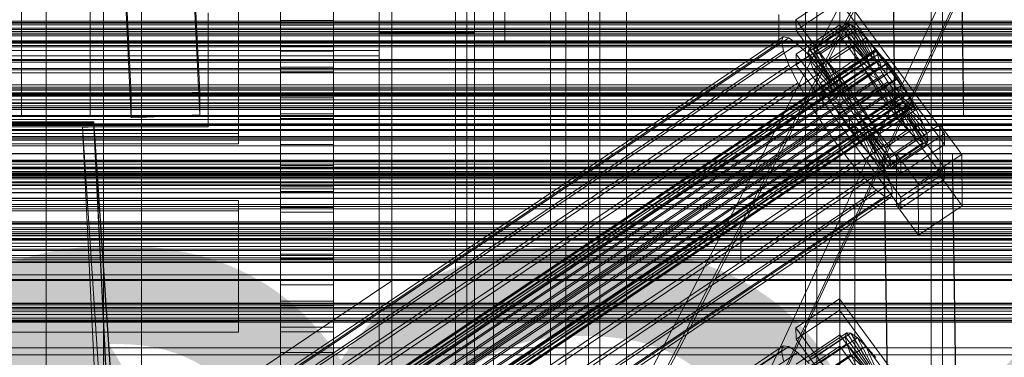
# Model space of a CAD drawing. Header units: millimetres. Extents: x -4395 to 65662, y -65530 to 6847.
# Tile 213 of 256: x 130 to 389, y -34976 to -34887. Entities that reach past the tile are written whole.
import ezdxf

# ---------------------------------------------------------------- set-up
doc = ezdxf.new("R2010")
doc.units = ezdxf.units.MM
for name, color, linetype, lineweight in [('COTAS_O', 1, 'Continuous', 0), ('frontal_BANDEJA_TOLVA_RECEPCION_C03', 7, 'Continuous', 0), ('frontal_briquetadora', 7, 'Continuous', 0), ('frontal_C01', 7, 'Continuous', 0), ('frontal_C02', 7, 'Continuous', 0), ('frontal_C03', 7, 'Continuous', 0), ('frontal_C04', 7, 'Continuous', 0), ('frontal_C05', 7, 'Continuous', 0), ('frontal_CHUTE_GRIZZLY_SEPARADOR', 7, 'Continuous', 0), ('frontal_mezcladora', 7, 'Continuous', 0), ('frontal_mix-C02', 7, 'Continuous', 0), ('frontal_secador', 7, 'Continuous', 0), ('frontal_tolva-C01', 7, 'Continuous', 0)]:
    doc.layers.add(name, color=color, linetype=linetype, lineweight=lineweight)
doc.dimstyles.new('R19_100', dxfattribs={"dimtxt": 250, "dimasz": 150, "dimexe": 150, "dimexo": 80, "dimgap": 100, "dimtad": 1, "dimtih": 1, "dimtoh": 1, "dimdsep": 46, "dimcen": 0.09, "dimadec": 0, "dimazin": 0, "dimtfac": 1, "dimtdec": 4, "dimtofl": 0, "dimtmove": 0, "dimatfit": 3, "dimfxl": 1, "dimtolj": 1, "dimtzin": 0, "dimarcsym": 0})

# ---------------------------------------------------------------- blocks, each defined once
blk = doc.blocks.new('DIM_R33_47')
at = {"layer": 'COTAS_O'}
for p, q in [((-650, -34200), (-500, -34155)), ((650, -34200), (500, -34155)), ((-650, -34900), (-650, -34200)), ((-650, -34200), (650, -34200)), ((-650, -34200), (-500, -34245)), ((650, -34200), (500, -34245)), ((650, -34900), (650, -34200))]:
    blk.add_line(p, q, dxfattribs=at)
blk.add_text('1300 O', height=250, dxfattribs=at).set_placement((0, -34100))
blk = doc.blocks.new('DIM_R33_49')
at = {"layer": 'COTAS_O'}
for p, q in [((-1480, -35300), (-1330, -35255)), ((490, -35300), (340, -35255)), ((-1480, -36000), (-1480, -35300)), ((-1480, -35300), (490, -35300)), ((-1480, -35300), (-1330, -35345)), ((490, -35300), (340, -35345)), ((490, -36000), (490, -35300))]:
    blk.add_line(p, q, dxfattribs=at)
blk.add_text('1970 O', height=250, dxfattribs=at).set_placement((-495, -35200))
blk = doc.blocks.new('DIM_R33_51')
at = {"layer": 'COTAS_O'}
for p, q in [((-1400, -35300), (-1250, -35255)), ((1400, -35300), (1250, -35255)), ((-1400, -36000), (-1400, -35300)), ((-1400, -35300), (1400, -35300)), ((-1400, -35300), (-1250, -35345)), ((1400, -35300), (1250, -35345)), ((1400, -36000), (1400, -35300))]:
    blk.add_line(p, q, dxfattribs=at)
blk.add_text('2800 O', height=250, dxfattribs=at).set_placement((0, -35200))

msp = doc.modelspace()

# ---------------------------------------------------------------- linework, layer by layer
at = {"layer": 'frontal_BANDEJA_TOLVA_RECEPCION_C03'}
for p, q in [((370, -35011.469), (370, -34857.992)), ((373, -34857.992), (373, -35011.469))]:
    msp.add_line(p, q, dxfattribs=at)
at = {"layer": 'frontal_briquetadora'}
for p, q in [((-490, -34940), (340, -34940)), ((-490, -34940), (490, -34940)), ((320, -34950), (320, -34940)), ((320, -34940), (340, -34940)), ((320, -34940), (490, -34940)), ((340, -34950), (340, -34940)), ((-1330, -34950), (340, -34950)), ((320, -34950), (340, -34950)), ((340, -35980), (340, -34950)), ((340, -34950), (490, -34950))]:
    msp.add_line(p, q, dxfattribs=at)
at = {"layer": 'frontal_C01'}
for p, q in [((250, -35948.128), (250, -33252.594)), ((250, -33257.389), (250, -35952.922)), ((228.298, -34955.558), (228.298, -34680.553)), ((228.298, -34686.312), (228.298, -34961.317)), ((334.501, -34886.822), (345.969, -34879.114)), ((345.969, -34879.114), (373.501, -34916.826)), ((345.981, -34881.937), (334.513, -34889.644)), ((373.513, -34919.648), (345.981, -34881.937)), ((334.513, -34889.644), (334.501, -34886.822)), ((362.033, -34924.533), (334.501, -34886.822)), ((338.005, -34894.462), (347.835, -34887.856)), ((339.088, -34894.66), (348.918, -34888.053)), ((347.835, -34887.856), (347.47, -34888.735)), ((348.918, -34888.053), (347.835, -34887.856)), ((347.835, -34887.856), (353.378, -34896.175)), ((350.645, -34889.315), (348.918, -34888.053)), ((348.918, -34888.053), (353.892, -34896.269)), ((334.513, -34889.644), (362.045, -34927.356)), ((334.539, -34895.854), (346.008, -34888.147)), ((337.64, -34895.341), (347.47, -34888.735)), ((338.017, -34897.238), (347.847, -34890.632)), ((340.816, -34895.921), (350.645, -34889.315)), ((346.008, -34888.147), (346.02, -34890.969)), ((346.008, -34888.147), (373.539, -34925.858)), ((347.47, -34888.735), (353.205, -34896.591)), ((347.47, -34888.735), (347.847, -34890.632)), ((347.847, -34890.632), (353.384, -34897.49)), ((347.847, -34890.632), (348.941, -34893.416)), ((352.899, -34891.554), (350.645, -34889.315)), ((350.645, -34889.315), (354.71, -34896.866)), ((146.383, -35016.385), (330.692, -34892.515)), ((146.872, -35015.209), (331.181, -34891.34)), ((148.32, -35015.473), (332.629, -34891.604)), ((331.181, -34891.34), (330.692, -34892.515)), ((330.692, -34892.515), (331.197, -34895.051)), ((332.629, -34891.604), (331.181, -34891.34)), ((334.938, -34893.291), (332.629, -34891.604)), ((346.02, -34890.969), (334.551, -34898.677)), ((343.069, -34898.161), (352.899, -34891.554)), ((373.551, -34928.68), (346.02, -34890.969)), ((355.525, -34894.619), (352.899, -34891.554)), ((352.899, -34891.554), (355.777, -34897.927)), ((141.045, -35039.179), (354.844, -34895.49)), ((141.218, -35038.762), (355.017, -34895.074)), ((141.731, -35038.856), (355.53, -34895.168)), ((142.549, -35039.454), (356.348, -34895.765)), ((146.887, -35018.92), (331.197, -34895.051)), ((150.629, -35017.16), (334.938, -34893.291)), ((331.197, -34895.051), (332.659, -34898.773)), ((337.95, -34896.284), (334.938, -34893.291)), ((337.64, -34895.341), (338.005, -34894.462)), ((343.376, -34903.198), (337.64, -34895.341)), ((338.017, -34897.238), (337.64, -34895.341)), ((343.549, -34902.781), (338.005, -34894.462)), ((338.005, -34894.462), (339.088, -34894.66)), ((344.062, -34902.875), (339.088, -34894.66)), ((339.088, -34894.66), (340.816, -34895.921)), ((339.111, -34900.023), (348.941, -34893.416)), ((345.695, -34901.225), (355.525, -34894.619)), ((348.941, -34893.416), (353.902, -34898.809)), ((348.941, -34893.416), (350.678, -34896.899)), ((355.017, -34895.074), (354.844, -34895.49)), ((354.844, -34895.49), (355.022, -34896.389)), ((355.53, -34895.168), (355.017, -34895.074)), ((358.345, -34898.3), (355.525, -34894.619)), ((355.525, -34894.619), (357.021, -34899.379)), ((356.348, -34895.765), (355.53, -34895.168)), ((357.415, -34896.826), (356.348, -34895.765)), ((141.224, -35040.077), (355.022, -34896.389)), ((141.742, -35041.396), (355.541, -34897.708)), ((143.617, -35040.514), (357.415, -34896.826)), ((144.861, -35041.966), (358.659, -34898.277)), ((153.641, -35020.154), (337.95, -34896.284)), ((334.551, -34898.677), (334.539, -34895.854)), ((362.071, -34933.565), (334.539, -34895.854)), ((341.461, -34900.381), (337.95, -34896.284)), ((343.554, -34904.096), (338.017, -34897.238)), ((339.111, -34900.023), (338.017, -34897.238)), ((344.88, -34903.473), (340.816, -34895.921)), ((340.816, -34895.921), (343.069, -34898.161)), ((340.848, -34903.506), (350.678, -34896.899)), ((345.947, -34904.533), (343.069, -34898.161)), ((343.069, -34898.161), (345.695, -34901.225)), ((353.205, -34896.591), (343.376, -34903.198)), ((353.378, -34896.175), (343.549, -34902.781)), ((353.384, -34897.49), (343.554, -34904.096)), ((353.892, -34896.269), (344.062, -34902.875)), ((354.71, -34896.866), (344.88, -34903.473)), ((355.777, -34897.927), (345.947, -34904.533)), ((358.345, -34898.3), (348.515, -34904.906)), ((350.678, -34896.899), (354.725, -34900.459)), ((350.678, -34896.899), (352.938, -34900.843)), ((353.205, -34896.591), (353.378, -34896.175)), ((353.384, -34897.49), (353.205, -34896.591)), ((353.378, -34896.175), (353.892, -34896.269)), ((353.902, -34898.809), (353.384, -34897.49)), ((353.892, -34896.269), (354.71, -34896.866)), ((354.71, -34896.866), (355.777, -34897.927)), ((355.022, -34896.389), (355.541, -34897.708)), ((355.541, -34897.708), (356.363, -34899.358)), ((355.777, -34897.927), (357.021, -34899.379)), ((358.659, -34898.277), (357.415, -34896.826)), ((358.357, -34901.122), (358.345, -34898.3)), ((361.166, -34902.346), (358.345, -34898.3)), ((359.995, -34900.021), (358.659, -34898.277)), ((142.565, -35043.046), (356.363, -34899.358)), ((359.995, -34900.021), (146.196, -35043.709)), ((148.35, -35022.643), (332.659, -34898.773)), ((157.152, -35024.25), (341.461, -34900.381)), ((332.659, -34898.773), (334.981, -34903.43)), ((334.551, -34898.677), (362.083, -34936.388)), ((344.073, -34905.415), (339.111, -34900.023)), ((340.848, -34903.506), (339.111, -34900.023)), ((345.231, -34905.302), (341.461, -34900.381)), ((343.108, -34907.449), (352.938, -34900.843)), ((353.902, -34898.809), (344.073, -34905.415)), ((354.725, -34900.459), (344.895, -34907.065)), ((357.021, -34899.379), (347.191, -34905.985)), ((352.938, -34900.843), (355.796, -34902.327)), ((352.938, -34900.843), (355.569, -34904.979)), ((354.725, -34900.459), (353.902, -34898.809)), ((355.796, -34902.327), (354.725, -34900.459)), ((356.363, -34899.358), (357.434, -34901.226)), ((357.021, -34899.379), (358.357, -34901.122)), ((361.332, -34901.938), (359.995, -34900.021)), ((143.635, -35044.914), (357.434, -34901.226)), ((144.881, -35046.873), (358.68, -34903.185)), ((147.533, -35045.626), (361.332, -34901.938)), ((150.672, -35027.299), (334.981, -34903.43)), ((334.981, -34903.43), (338.003, -34908.702)), ((344.895, -34907.065), (340.848, -34903.506)), ((343.108, -34907.449), (340.848, -34903.506)), ((343.549, -34902.781), (343.376, -34903.198)), ((343.376, -34903.198), (343.554, -34904.096)), ((344.062, -34902.875), (343.549, -34902.781)), ((344.88, -34903.473), (344.062, -34902.875)), ((345.947, -34904.533), (344.88, -34903.473)), ((347.191, -34905.985), (345.695, -34901.225)), ((345.695, -34901.225), (348.515, -34904.906)), ((355.796, -34902.327), (345.966, -34908.933)), ((348.527, -34907.728), (358.357, -34901.122)), ((359.693, -34903.039), (349.863, -34909.645)), ((351.336, -34908.952), (361.166, -34902.346)), ((357.042, -34904.286), (355.796, -34902.327)), ((357.434, -34901.226), (358.68, -34903.185)), ((358.357, -34901.122), (359.693, -34903.039)), ((358.68, -34903.185), (360.017, -34905.102)), ((361.166, -34902.346), (359.693, -34903.039)), ((359.693, -34903.039), (360.939, -34904.998)), ((363.797, -34906.482), (361.166, -34902.346)), ((362.578, -34903.897), (361.332, -34901.938)), ((146.218, -35048.79), (360.017, -34905.102)), ((148.779, -35047.585), (362.578, -34903.897)), ((149.85, -35049.453), (363.648, -34905.765)), ((345.231, -34905.302), (160.922, -35029.171)), ((343.554, -34904.096), (344.073, -34905.415)), ((344.073, -34905.415), (344.895, -34907.065)), ((349.002, -34910.711), (345.231, -34905.302)), ((345.739, -34911.585), (355.569, -34904.979)), ((347.191, -34905.985), (345.947, -34904.533)), ((348.527, -34907.728), (347.191, -34905.985)), ((357.042, -34904.286), (347.212, -34910.892)), ((348.515, -34904.906), (348.527, -34907.728)), ((348.515, -34904.906), (351.336, -34908.952)), ((360.939, -34904.998), (351.109, -34911.604)), ((355.569, -34904.979), (357.042, -34904.286)), ((355.569, -34904.979), (358.39, -34909.025)), ((358.378, -34906.203), (357.042, -34904.286)), ((360.017, -34905.102), (361.352, -34906.845)), ((363.797, -34906.482), (360.939, -34904.998)), ((360.939, -34904.998), (362.01, -34906.866)), ((363.648, -34905.765), (362.578, -34903.897)), ((364.471, -34907.415), (363.648, -34905.765)), ((147.554, -35050.533), (361.352, -34906.845)), ((148.798, -35051.985), (362.596, -34908.297)), ((150.672, -35051.103), (364.471, -34907.415)), ((151.191, -35052.422), (364.989, -34908.734)), ((153.694, -35032.571), (338.003, -34908.702)), ((338.003, -34908.702), (341.52, -34914.231)), ((345.966, -34908.933), (343.108, -34907.449)), ((345.739, -34911.585), (343.108, -34907.449)), ((344.895, -34907.065), (345.966, -34908.933)), ((349.863, -34909.645), (348.527, -34907.728)), ((358.378, -34906.203), (348.548, -34912.809)), ((359.714, -34907.946), (349.884, -34914.552)), ((362.01, -34906.866), (352.18, -34913.472)), ((362.833, -34908.516), (353.003, -34915.122)), ((353.967, -34913.088), (363.797, -34906.482)), ((358.39, -34909.025), (358.378, -34906.203)), ((359.714, -34907.946), (358.378, -34906.203)), ((361.21, -34912.706), (359.714, -34907.946)), ((360.958, -34909.398), (359.714, -34907.946)), ((361.352, -34906.845), (362.596, -34908.297)), ((366.057, -34910.426), (362.01, -34906.866)), ((362.01, -34906.866), (362.833, -34908.516)), ((362.596, -34908.297), (363.664, -34909.357)), ((367.794, -34913.908), (362.833, -34908.516)), ((362.833, -34908.516), (363.351, -34909.835)), ((366.057, -34910.426), (363.797, -34906.482)), ((364.989, -34908.734), (364.471, -34907.415)), ((365.168, -34909.632), (364.989, -34908.734)), ((149.865, -35053.046), (363.664, -34909.357)), ((150.683, -35053.643), (364.482, -34909.955)), ((151.196, -35053.737), (364.995, -34910.049)), ((151.369, -35053.32), (365.168, -34909.632)), ((164.693, -35034.58), (349.002, -34910.711)), ((347.212, -34910.892), (345.739, -34911.585)), ((345.966, -34908.933), (347.212, -34910.892)), ((347.212, -34910.892), (348.548, -34912.809)), ((348.56, -34915.632), (358.39, -34909.025)), ((352.519, -34916.24), (349.002, -34910.711)), ((349.863, -34909.645), (351.336, -34908.952)), ((351.109, -34911.604), (349.863, -34909.645)), ((360.958, -34909.398), (351.128, -34916.004)), ((351.336, -34908.952), (353.967, -34913.088)), ((362.025, -34910.458), (352.196, -34917.065)), ((362.843, -34911.056), (353.014, -34917.662)), ((363.351, -34909.835), (353.521, -34916.441)), ((363.357, -34911.15), (353.527, -34917.756)), ((363.53, -34910.733), (353.7, -34917.34)), ((356.228, -34917.032), (366.057, -34910.426)), ((358.39, -34909.025), (361.21, -34912.706)), ((363.836, -34915.77), (360.958, -34909.398)), ((362.025, -34910.458), (360.958, -34909.398)), ((366.09, -34918.01), (362.025, -34910.458)), ((362.843, -34911.056), (362.025, -34910.458)), ((367.817, -34919.271), (362.843, -34911.056)), ((363.357, -34911.15), (362.843, -34911.056)), ((368.888, -34916.693), (363.351, -34909.835)), ((363.351, -34909.835), (363.53, -34910.733)), ((363.53, -34910.733), (363.357, -34911.15)), ((368.9, -34919.469), (363.357, -34911.15)), ((369.265, -34918.59), (363.53, -34910.733)), ((363.664, -34909.357), (364.482, -34909.955)), ((364.482, -34909.955), (364.995, -34910.049)), ((364.995, -34910.049), (365.168, -34909.632)), ((367.794, -34913.908), (366.057, -34910.426)), ((348.56, -34915.632), (345.739, -34911.585)), ((348.548, -34912.809), (348.56, -34915.632)), ((348.548, -34912.809), (349.884, -34914.552)), ((352.18, -34913.472), (351.109, -34911.604)), ((351.109, -34911.604), (353.967, -34913.088)), ((351.38, -34919.312), (361.21, -34912.706)), ((353.003, -34915.122), (352.18, -34913.472)), ((352.18, -34913.472), (356.228, -34917.032)), ((353.967, -34913.088), (356.228, -34917.032)), ((357.964, -34920.515), (367.794, -34913.908)), ((361.21, -34912.706), (363.836, -34915.77)), ((368.888, -34916.693), (367.794, -34913.908)), ((157.211, -35038.1), (341.52, -34914.231)), ((168.21, -35040.109), (352.519, -34916.24)), ((341.52, -34914.231), (345.291, -34919.64)), ((351.38, -34919.312), (348.56, -34915.632)), ((349.884, -34914.552), (351.38, -34919.312)), ((349.884, -34914.552), (351.128, -34916.004)), ((351.128, -34916.004), (354.006, -34922.377)), ((351.128, -34916.004), (352.196, -34917.065)), ((355.541, -34921.512), (352.519, -34916.24)), ((353.521, -34916.441), (353.003, -34915.122)), ((353.003, -34915.122), (357.964, -34920.515)), ((353.7, -34917.34), (353.521, -34916.441)), ((353.521, -34916.441), (359.058, -34923.299)), ((354.006, -34922.377), (363.836, -34915.77)), ((360.882, -34922.115), (372.35, -34914.408)), ((363.836, -34915.77), (366.09, -34918.01)), ((372.35, -34914.408), (372.408, -34927.956)), ((372.35, -34914.408), (378.086, -34922.264)), ((352.196, -34917.065), (356.26, -34924.616)), ((352.196, -34917.065), (353.014, -34917.662)), ((353.014, -34917.662), (357.987, -34925.878)), ((353.014, -34917.662), (353.527, -34917.756)), ((353.527, -34917.756), (353.7, -34917.34)), ((353.527, -34917.756), (359.07, -34926.075)), ((353.7, -34917.34), (359.436, -34925.196)), ((356.228, -34917.032), (357.964, -34920.515)), ((356.26, -34924.616), (366.09, -34918.01)), ((359.058, -34923.299), (368.888, -34916.693)), ((359.436, -34925.196), (369.265, -34918.59)), ((373.501, -34916.826), (362.033, -34924.533)), ((366.09, -34918.01), (367.817, -34919.271)), ((369.265, -34918.59), (368.888, -34916.693)), ((368.9, -34919.469), (369.265, -34918.59)), ((373.513, -34919.648), (373.501, -34916.826)), ((160.982, -35043.509), (345.291, -34919.64)), ((171.232, -35045.381), (355.541, -34921.512)), ((345.291, -34919.64), (349.061, -34924.561)), ((354.006, -34922.377), (351.38, -34919.312)), ((357.863, -34926.168), (355.541, -34921.512)), ((357.964, -34920.515), (359.058, -34923.299)), ((357.987, -34925.878), (367.817, -34919.271)), ((359.07, -34926.075), (368.9, -34919.469)), ((362.045, -34927.356), (373.513, -34919.648)), ((367.817, -34919.271), (368.9, -34919.469)), ((356.26, -34924.616), (354.006, -34922.377)), ((357.646, -34922.335), (375.644, -34922.091)), ((357.646, -34927.98), (357.646, -34922.335)), ((360.514, -35116.711), (357.646, -34922.335)), ((359.058, -34923.299), (359.436, -34925.196)), ((360.939, -34935.663), (360.882, -34922.115)), ((366.618, -34929.972), (360.882, -34922.115)), ((378.086, -34922.264), (366.618, -34929.972)), ((375.644, -34922.091), (375.644, -34927.736)), ((375.644, -34922.091), (378.512, -35116.466)), ((378.143, -34935.812), (378.086, -34922.264)), ((164.752, -35048.43), (349.061, -34924.561)), ((173.554, -35050.037), (357.863, -34926.168)), ((349.061, -34924.561), (352.572, -34928.657)), ((357.987, -34925.878), (356.26, -34924.616)), ((359.326, -34929.891), (357.863, -34926.168)), ((359.07, -34926.075), (357.987, -34925.878)), ((359.436, -34925.196), (359.07, -34926.075)), ((362.033, -34924.533), (362.045, -34927.356)), ((373.539, -34925.858), (362.071, -34933.565)), ((373.551, -34928.68), (373.539, -34925.858)), ((168.263, -35052.527), (352.572, -34928.657)), ((352.572, -34928.657), (355.584, -34931.651)), ((375.644, -34927.736), (357.646, -34927.98)), ((360.514, -35122.356), (357.646, -34927.98)), ((372.408, -34927.956), (360.939, -34935.663)), ((362.083, -34936.388), (373.551, -34928.68)), ((378.143, -34935.812), (372.408, -34927.956)), ((378.512, -35122.112), (375.644, -34927.736)), ((171.275, -35055.52), (355.584, -34931.651)), ((175.016, -35053.76), (359.326, -34929.891)), ((355.584, -34931.651), (357.893, -34933.337)), ((359.83, -34932.426), (359.326, -34929.891)), ((366.618, -34929.972), (366.675, -34943.52)), ((-450, -34932.328), (450, -34932.328)), ((173.584, -35057.207), (357.893, -34933.337)), ((175.032, -35057.471), (359.341, -34933.602)), ((175.521, -35056.296), (359.83, -34932.426)), ((357.893, -34933.337), (359.341, -34933.602)), ((359.341, -34933.602), (359.83, -34932.426)), ((362.071, -34933.565), (362.083, -34936.388)), ((360.939, -34935.663), (366.675, -34943.52)), ((366.675, -34943.52), (378.143, -34935.812)), ((450, -34943.619), (-450, -34943.619)), ((228.298, -34955.558), (130, -35021.621)), ((228.298, -35230.562), (228.298, -34955.558)), ((228.298, -34955.558), (228.298, -34961.317)), ((130, -35027.38), (228.298, -34961.317)), ((228.298, -34961.317), (228.298, -35236.321)), ((450, -34965.905), (-450, -34965.905))]:
    msp.add_line(p, q, dxfattribs=at)
at = {"layer": 'frontal_C02'}
for p, q in [((250, -35767.183), (250, -32921.727)), ((250, -32926.497), (250, -35771.953)), ((360.514, -34906.365), (357.646, -34712.96)), ((375.644, -34712.717), (378.512, -34906.121)), ((360.514, -34912.326), (357.646, -34718.921)), ((378.512, -34912.083), (375.644, -34718.678)), ((228.298, -35036.685), (228.298, -34746.19)), ((228.298, -34751.921), (228.298, -35042.415)), ((174.943, -34846.652), (177.811, -34905.918)), ((159.83, -34906.711), (156.962, -34847.445)), ((159.83, -34912.673), (156.962, -34853.407)), ((177.811, -34911.88), (174.943, -34852.614)), ((131, -34906.313), (131, -34860.876)), ((149, -34860.876), (149, -34906.313)), ((131, -34912.274), (131, -34866.837)), ((149, -34912.274), (149, -34866.837)), ((-425, -34900.768), (425, -34900.768)), ((177.811, -34905.918), (159.83, -34906.711)), ((177.811, -34911.88), (177.811, -34905.918)), ((378.512, -34906.121), (360.514, -34906.365)), ((378.512, -34912.083), (378.512, -34906.121)), ((149, -34906.313), (131, -34906.313)), ((131, -34906.313), (131, -34912.274)), ((149, -34912.274), (149, -34906.313)), ((159.83, -34906.711), (159.83, -34912.673)), ((360.514, -34906.365), (360.514, -34912.326)), ((-470, -34910.371), (470, -34910.371)), ((425, -34912.223), (-425, -34912.223)), ((131, -34912.274), (149, -34912.274)), ((159.83, -34912.673), (177.811, -34911.88)), ((360.514, -34912.326), (378.512, -34912.083)), ((-470, -34914.371), (470, -34914.371)), ((425, -34915.909), (-425, -34915.909)), ((-425, -34927.364), (425, -34927.364)), ((-450, -34949.495), (450, -34949.495)), ((334.501, -34967.93), (345.969, -34960.261)), ((345.969, -34960.261), (345.981, -34963.241)), ((345.969, -34960.261), (373.501, -34997.783)), ((450, -34961.417), (-450, -34961.417)), ((345.981, -34963.241), (334.513, -34970.91)), ((373.513, -35000.764), (345.981, -34963.241)), ((334.513, -34970.91), (334.501, -34967.93)), ((362.033, -35005.452), (334.501, -34967.93)), ((334.539, -34977.467), (346.008, -34969.798)), ((337.64, -34976.768), (347.47, -34970.194)), ((338.005, -34975.808), (347.835, -34969.235)), ((339.088, -34975.926), (348.918, -34969.353)), ((340.816, -34977.114), (350.645, -34970.54)), ((346.008, -34969.798), (346.02, -34972.779)), ((346.008, -34969.798), (373.539, -35007.321)), ((347.835, -34969.235), (347.47, -34970.194)), ((347.47, -34970.194), (353.205, -34978.012)), ((347.47, -34970.194), (347.847, -34972.166)), ((348.918, -34969.353), (347.835, -34969.235)), ((347.835, -34969.235), (353.378, -34977.557)), ((350.645, -34970.54), (348.918, -34969.353)), ((348.918, -34969.353), (353.892, -34977.613)), ((352.899, -34972.716), (350.645, -34970.54)), ((350.645, -34970.54), (354.71, -34978.175)), ((146.872, -35095.928), (331.181, -34972.673)), ((148.32, -35096.086), (332.629, -34972.831)), ((331.181, -34972.673), (330.692, -34973.956)), ((332.629, -34972.831), (331.181, -34972.673)), ((334.938, -34974.419), (332.629, -34972.831)), ((334.513, -34970.91), (362.045, -35008.433)), ((346.02, -34972.779), (334.551, -34980.448)), ((338.017, -34978.74), (347.847, -34972.166)), ((343.069, -34979.29), (352.899, -34972.716)), ((373.551, -35010.301), (346.02, -34972.779)), ((347.847, -34972.166), (353.384, -34978.946)), ((347.847, -34972.166), (348.941, -34975.016)), ((355.525, -34975.733), (352.899, -34972.716)), ((352.899, -34972.716), (355.777, -34979.206)), ((146.383, -35097.211), (330.692, -34973.956)), ((150.629, -35097.673), (334.938, -34974.419)), ((330.692, -34973.956), (331.197, -34976.592)), ((337.95, -34977.328), (334.938, -34974.419)), ((339.111, -34981.589), (348.941, -34975.016)), ((348.941, -34975.016), (353.902, -34980.295)), ((348.941, -34975.016), (350.678, -34978.549))]:
    msp.add_line(p, q, dxfattribs=at)
at = {"layer": 'frontal_C03'}
for p, q in [((1270, -34887.204), (-1230, -34887.204)), ((-1230, -34888.136), (1270, -34888.136)), ((1270, -34889.078), (-1230, -34889.078)), ((1270, -34890.01), (-1230, -34890.01)), ((1270, -34890.676), (-1230, -34890.676)), ((1270, -34891.063), (-1230, -34891.063)), ((1270, -34892.616), (-1230, -34892.616)), ((1270, -34892.701), (-1230, -34892.701)), ((1270, -34897.315), (-1230, -34897.315)), ((1270, -34897.557), (-1230, -34897.557)), ((1270, -34904.993), (-1230, -34904.993)), ((1270, -34905.379), (-1230, -34905.379)), ((1270, -34906.045), (-1230, -34906.045)), ((1270, -34906.084), (-1230, -34906.084)), ((1270, -34906.446), (-1230, -34906.446)), ((-1230, -34906.977), (1270, -34906.977)), ((1270, -34907.919), (-1230, -34907.919)), ((1270, -34908.851), (-1230, -34908.851)), ((1270, -34909.517), (-1230, -34909.517)), ((1270, -34909.903), (-1230, -34909.903)), ((1516, -34914.222), (-1476, -34914.222)), ((1516, -34914.248), (-1476, -34914.248)), ((1516, -34915.69), (-1476, -34915.69)), ((1516, -34915.766), (-1476, -34915.766)), ((1516, -34918.43), (-1476, -34918.43)), ((1516, -34918.544), (-1476, -34918.544)), ((1270, -34917.586), (-1230, -34917.586)), ((-1230, -34918.014), (1270, -34918.014)), ((1516, -34922.025), (-1476, -34922.025)), ((-1476, -34922.159), (1516, -34922.159)), ((1270, -34923.834), (-1230, -34923.834)), ((1270, -34924.22), (-1230, -34924.22)), ((1516, -34925.927), (-1476, -34925.927)), ((1516, -34926.06), (-1476, -34926.06)), ((1270, -34924.886), (-1230, -34924.886)), ((-1230, -34925.818), (1270, -34925.818)), ((1270, -34926.76), (-1230, -34926.76)), ((1270, -34927.692), (-1230, -34927.692)), ((1270, -34928.358), (-1230, -34928.358)), ((1270, -34928.744), (-1230, -34928.744)), ((1516, -34929.542), (-1476, -34929.542)), ((1516, -34929.655), (-1476, -34929.655)), ((1270, -34930.072), (-1230, -34930.072)), ((1270, -34930.499), (-1230, -34930.499)), ((1516, -34932.319), (-1476, -34932.319)), ((1516, -34932.395), (-1476, -34932.395)), ((1516, -34933.837), (-1476, -34933.837)), ((1516, -34933.864), (-1476, -34933.864)), ((-1500, -34936.603), (1540, -34936.603)), ((-1580, -34940.401), (1620, -34940.401)), ((-1500, -34940.603), (1540, -34940.603)), ((1270, -34941.639), (-1230, -34941.639)), ((1270, -34942.002), (-1230, -34942.002)), ((-1580, -34944.401), (1620, -34944.401)), ((1270, -34942.675), (-1230, -34942.675)), ((1270, -34943.061), (-1230, -34943.061)), ((1270, -34943.727), (-1230, -34943.727)), ((-1230, -34944.659), (1270, -34944.659)), ((1270, -34945.601), (-1230, -34945.601)), ((1270, -34946.533), (-1230, -34946.533)), ((1270, -34947.199), (-1230, -34947.199)), ((1270, -34947.585), (-1230, -34947.585)), ((1270, -34950.528), (-1230, -34950.528)), ((1270, -34950.77), (-1230, -34950.77)), ((1270, -34955.385), (-1230, -34955.385)), ((1270, -34955.47), (-1230, -34955.47)), ((1270, -34961.516), (-1230, -34961.516)), ((1270, -34961.902), (-1230, -34961.902)), ((1270, -34962.568), (-1230, -34962.568)), ((-1230, -34963.5), (1270, -34963.5)), ((1270, -34964.442), (-1230, -34964.442)), ((1270, -34965.374), (-1230, -34965.374)), ((1270, -34966.04), (-1230, -34966.04)), ((1270, -34966.426), (-1230, -34966.426))]:
    msp.add_line(p, q, dxfattribs=at)
at = {"layer": 'frontal_C04'}
for p, q in [((225, -34411.606), (225, -35487.488)), ((225, -34417.244), (225, -35493.126)), ((225, -35516.618), (225, -34440.737)), ((250, -34440.737), (250, -35516.618)), ((225, -34558.198), (225, -35634.08)), ((225, -34563.836), (225, -35639.718)), ((225, -34605.183), (225, -35681.065)), ((250, -34605.183), (250, -35681.065)), ((270, -35988), (270, -34765.256)), ((274, -35988), (274, -34765.256)), ((346, -34765.256), (346, -35988)), ((350, -35988), (350, -34765.256)), ((225, -34890.308), (225, -34848.308)), ((250, -34890.308), (250, -34848.308)), ((199, -34851.306), (199, -34887.014)), ((213, -34887.014), (213, -34851.306)), ((199, -34893.854), (199, -34858.146)), ((213, -34858.146), (213, -34893.854)), ((199, -34863.618), (199, -34899.327)), ((213, -34899.327), (213, -34863.618)), ((199, -34906.167), (199, -34870.459)), ((213, -34870.459), (213, -34906.167)), ((199, -34875.931), (199, -34911.639)), ((213, -34911.639), (213, -34875.931)), ((199, -34918.48), (199, -34882.772)), ((213, -34882.772), (213, -34918.48)), ((188, -34916.77), (188, -34884.82)), ((188, -34884.82), (188, -34887.556)), ((225, -34885.197), (225, -34891.036)), ((-188, -34887.556), (188, -34887.556)), ((188, -34887.556), (188, -34919.506)), ((199, -34887.014), (213, -34887.014)), ((199, -34887.014), (199, -34893.854)), ((213, -34887.014), (213, -34893.854)), ((213, -34888.244), (199, -34888.244)), ((199, -34888.244), (199, -34923.952)), ((199, -34895.084), (199, -34888.244)), ((213, -34923.952), (213, -34888.244)), ((213, -34888.244), (213, -34895.084)), ((225, -34890.308), (250, -34890.308)), ((225, -34891.036), (-225, -34891.036)), ((225, -34891.036), (225, -34894.938)), ((225, -34894.938), (-225, -34894.938)), ((213, -34893.854), (199, -34893.854)), ((199, -34895.084), (213, -34895.084)), ((199, -34930.793), (199, -34895.084)), ((213, -34895.084), (213, -34930.793)), ((225, -34894.938), (225, -34896.308)), ((225, -34896.308), (-225, -34896.308)), ((199, -34899.327), (213, -34899.327)), ((199, -34899.327), (199, -34906.167)), ((213, -34900.557), (199, -34900.557)), ((199, -34900.557), (199, -34936.265)), ((199, -34907.397), (199, -34900.557)), ((213, -34899.327), (213, -34906.167)), ((213, -34936.265), (213, -34900.557)), ((213, -34900.557), (213, -34907.397)), ((213, -34906.167), (199, -34906.167)), ((199, -34907.397), (213, -34907.397)), ((199, -34943.105), (199, -34907.397)), ((213, -34907.397), (213, -34943.105)), ((199, -34911.639), (213, -34911.639)), ((199, -34911.639), (199, -34918.48)), ((213, -34912.869), (199, -34912.869)), ((199, -34912.869), (199, -34948.578)), ((199, -34919.71), (199, -34912.869)), ((213, -34911.639), (213, -34918.48)), ((213, -34948.578), (213, -34912.869)), ((213, -34912.869), (213, -34919.71)), ((-188, -34916.77), (188, -34916.77)), ((188, -34916.77), (188, -34919.506)), ((213, -34918.48), (199, -34918.48)), ((188, -34919.506), (-188, -34919.506)), ((199, -34919.71), (213, -34919.71)), ((199, -34955.418), (199, -34919.71)), ((213, -34919.71), (213, -34955.418)), ((199, -34923.952), (213, -34923.952)), ((199, -34923.952), (199, -34930.793)), ((213, -34923.952), (213, -34930.793)), ((213, -34925.182), (199, -34925.182)), ((199, -34925.182), (199, -34960.89)), ((199, -34932.022), (199, -34925.182)), ((213, -34960.89), (213, -34925.182)), ((213, -34925.182), (213, -34932.022)), ((213, -34930.793), (199, -34930.793)), ((199, -34932.022), (213, -34932.022)), ((199, -34967.731), (199, -34932.022)), ((213, -34932.022), (213, -34967.731)), ((188, -34934.413), (-188, -34934.413)), ((188, -34966.363), (188, -34934.413)), ((188, -34934.413), (188, -34937.149)), ((-188, -34937.149), (188, -34937.149)), ((188, -34937.149), (188, -34969.099)), ((199, -34936.265), (213, -34936.265)), ((199, -34936.265), (199, -34943.105)), ((213, -34936.265), (213, -34943.105)), ((213, -34937.495), (199, -34937.495)), ((199, -34937.495), (199, -34973.203)), ((199, -34944.335), (199, -34937.495)), ((213, -34973.203), (213, -34937.495)), ((213, -34937.495), (213, -34944.335)), ((213, -34943.105), (199, -34943.105)), ((199, -34944.335), (213, -34944.335)), ((199, -34980.044), (199, -34944.335)), ((213, -34944.335), (213, -34980.044)), ((199, -34948.578), (213, -34948.578)), ((199, -34948.578), (199, -34955.418)), ((213, -34949.808), (199, -34949.808)), ((199, -34949.808), (199, -34985.516)), ((199, -34956.648), (199, -34949.808)), ((213, -34948.578), (213, -34955.418)), ((213, -34985.516), (213, -34949.808)), ((213, -34949.808), (213, -34956.648)), ((213, -34955.418), (199, -34955.418)), ((199, -34956.648), (213, -34956.648)), ((199, -34992.356), (199, -34956.648)), ((213, -34956.648), (213, -34992.356)), ((199, -34960.89), (213, -34960.89)), ((199, -34960.89), (199, -34967.731)), ((213, -34962.12), (199, -34962.12)), ((199, -34962.12), (199, -34997.829)), ((199, -34968.961), (199, -34962.12)), ((213, -34960.89), (213, -34967.731)), ((213, -34997.829), (213, -34962.12)), ((213, -34962.12), (213, -34968.961)), ((-188, -34966.363), (188, -34966.363)), ((188, -34966.363), (188, -34969.099)), ((213, -34967.731), (199, -34967.731)), ((188, -34969.099), (-188, -34969.099)), ((199, -34968.961), (213, -34968.961)), ((199, -35004.669), (199, -34968.961)), ((213, -34968.961), (213, -35004.669)), ((199, -34973.203), (213, -34973.203)), ((199, -34973.203), (199, -34980.044)), ((213, -34973.203), (213, -34980.044)), ((213, -34974.433), (199, -34974.433)), ((199, -34974.433), (199, -35010.141)), ((199, -34981.273), (199, -34974.433)), ((213, -35010.141), (213, -34974.433)), ((213, -34974.433), (213, -34981.273))]:
    msp.add_line(p, q, dxfattribs=at)
at = {"layer": 'frontal_C05'}
for p, q in [((255, -34992), (255, -34803.5)), ((290, -34992), (290, -34803.5)), ((250, -34892.5), (250, -34810.5)), ((258, -34892.5), (258, -34810.5)), ((280, -35988), (280, -34852)), ((283, -35988), (283, -34852)), ((337, -34852), (337, -35988)), ((340, -35988), (340, -34852)), ((250, -34893.5), (250, -34885.5)), ((330, -34893.5), (330, -34885.5)), ((250, -34892.5), (258, -34892.5)), ((250, -34893.5), (330, -34893.5)), ((283.532, -34893.5), (283.508, -34893.5)), ((283.573, -34893.5), (283.532, -34893.5)), ((283.57, -34893.5), (283.625, -34893.5)), ((283.629, -34893.5), (283.573, -34893.5)), ((283.625, -34893.5), (283.695, -34893.5)), ((283.701, -34893.5), (283.629, -34893.5)), ((283.695, -34893.5), (283.78, -34893.5)), ((283.789, -34893.5), (283.701, -34893.5)), ((283.78, -34893.5), (283.88, -34893.5)), ((283.892, -34893.5), (283.789, -34893.5)), ((283.88, -34893.5), (283.995, -34893.5)), ((284.01, -34893.5), (283.892, -34893.5)), ((283.995, -34893.5), (284.124, -34893.5)), ((284.144, -34893.5), (284.01, -34893.5)), ((284.124, -34893.5), (284.268, -34893.5)), ((284.292, -34893.5), (284.144, -34893.5)), ((284.268, -34893.5), (284.425, -34893.5)), ((284.454, -34893.5), (284.292, -34893.5)), ((284.425, -34893.5), (284.595, -34893.5)), ((284.629, -34893.5), (284.454, -34893.5)), ((284.595, -34893.5), (284.779, -34893.5)), ((284.819, -34893.5), (284.629, -34893.5)), ((284.779, -34893.5), (284.975, -34893.5)), ((285.021, -34893.5), (284.819, -34893.5)), ((284.975, -34893.5), (285.184, -34893.5)), ((285.235, -34893.5), (285.021, -34893.5)), ((285.184, -34893.5), (285.404, -34893.5)), ((285.461, -34893.5), (285.235, -34893.5)), ((285.404, -34893.5), (285.635, -34893.5)), ((285.699, -34893.5), (285.461, -34893.5)), ((285.635, -34893.5), (285.876, -34893.5)), ((285.947, -34893.5), (285.699, -34893.5)), ((285.876, -34893.5), (286.128, -34893.5)), ((286.206, -34893.5), (285.947, -34893.5)), ((286.128, -34893.5), (286.389, -34893.5)), ((286.473, -34893.5), (286.206, -34893.5)), ((286.389, -34893.5), (286.658, -34893.5)), ((286.75, -34893.5), (286.473, -34893.5)), ((286.658, -34893.5), (286.936, -34893.5)), ((287.035, -34893.5), (286.75, -34893.5)), ((286.936, -34893.5), (287.221, -34893.5)), ((287.327, -34893.5), (287.035, -34893.5)), ((287.221, -34893.5), (287.513, -34893.5)), ((287.625, -34893.5), (287.327, -34893.5)), ((287.513, -34893.5), (287.81, -34893.5)), ((287.93, -34893.5), (287.625, -34893.5)), ((287.81, -34893.5), (288.113, -34893.5)), ((288.24, -34893.5), (287.93, -34893.5)), ((288.113, -34893.5), (288.421, -34893.5)), ((288.554, -34893.5), (288.24, -34893.5)), ((288.421, -34893.5), (288.732, -34893.5)), ((288.871, -34893.5), (288.554, -34893.5)), ((288.732, -34893.5), (289.046, -34893.5)), ((289.192, -34893.5), (288.871, -34893.5)), ((289.046, -34893.5), (289.363, -34893.5)), ((289.514, -34893.5), (289.192, -34893.5)), ((289.363, -34893.5), (289.681, -34893.5)), ((289.838, -34893.5), (289.514, -34893.5)), ((289.681, -34893.5), (290, -34893.5)), ((290.162, -34893.5), (289.838, -34893.5)), ((290, -34893.5), (290.319, -34893.5)), ((290.486, -34893.5), (290.162, -34893.5)), ((290.319, -34893.5), (290.637, -34893.5)), ((290.808, -34893.5), (290.486, -34893.5)), ((290.637, -34893.5), (290.954, -34893.5)), ((291.129, -34893.5), (290.808, -34893.5)), ((290.954, -34893.5), (291.268, -34893.5)), ((291.446, -34893.5), (291.129, -34893.5)), ((291.268, -34893.5), (291.579, -34893.5)), ((291.76, -34893.5), (291.446, -34893.5)), ((291.579, -34893.5), (291.887, -34893.5)), ((292.07, -34893.5), (291.76, -34893.5)), ((291.887, -34893.5), (292.19, -34893.5)), ((292.375, -34893.5), (292.07, -34893.5)), ((292.19, -34893.5), (292.487, -34893.5)), ((292.673, -34893.5), (292.375, -34893.5)), ((292.487, -34893.5), (292.779, -34893.5)), ((292.965, -34893.5), (292.673, -34893.5)), ((292.779, -34893.5), (293.064, -34893.5)), ((293.25, -34893.5), (292.965, -34893.5)), ((293.064, -34893.5), (293.342, -34893.5)), ((293.527, -34893.5), (293.25, -34893.5)), ((293.342, -34893.5), (293.611, -34893.5)), ((293.794, -34893.5), (293.527, -34893.5)), ((293.611, -34893.5), (293.872, -34893.5)), ((294.053, -34893.5), (293.794, -34893.5)), ((293.872, -34893.5), (294.124, -34893.5)), ((294.301, -34893.5), (294.053, -34893.5)), ((294.124, -34893.5), (294.365, -34893.5)), ((294.539, -34893.5), (294.301, -34893.5)), ((294.365, -34893.5), (294.596, -34893.5)), ((294.765, -34893.5), (294.539, -34893.5)), ((294.596, -34893.5), (294.816, -34893.5)), ((294.979, -34893.5), (294.765, -34893.5)), ((294.816, -34893.5), (295.025, -34893.5)), ((295.181, -34893.5), (294.979, -34893.5)), ((295.025, -34893.5), (295.221, -34893.5)), ((295.371, -34893.5), (295.181, -34893.5)), ((295.221, -34893.5), (295.405, -34893.5)), ((295.546, -34893.5), (295.371, -34893.5)), ((295.405, -34893.5), (295.575, -34893.5)), ((295.708, -34893.5), (295.546, -34893.5)), ((295.575, -34893.5), (295.732, -34893.5)), ((295.856, -34893.5), (295.708, -34893.5)), ((295.732, -34893.5), (295.876, -34893.5)), ((295.99, -34893.5), (295.856, -34893.5)), ((295.876, -34893.5), (296.005, -34893.5)), ((296.108, -34893.5), (295.99, -34893.5)), ((296.005, -34893.5), (296.12, -34893.5)), ((296.211, -34893.5), (296.108, -34893.5)), ((296.12, -34893.5), (296.22, -34893.5)), ((296.299, -34893.5), (296.211, -34893.5)), ((296.22, -34893.5), (296.305, -34893.5)), ((296.371, -34893.5), (296.299, -34893.5)), ((296.305, -34893.5), (296.375, -34893.5)), ((296.427, -34893.5), (296.371, -34893.5)), ((296.375, -34893.5), (296.43, -34893.5)), ((296.468, -34893.5), (296.427, -34893.5)), ((296.492, -34893.5), (296.468, -34893.5))]:
    msp.add_line(p, q, dxfattribs=at)
at = {"layer": 'frontal_CHUTE_GRIZZLY_SEPARADOR'}
for p, q in [((245, -34639), (245, -35179)), ((248, -35179), (248, -34639)), ((162.5, -34759), (162.5, -35299)), ((245, -35299), (245, -34759)), ((248, -34759), (248, -35299)), ((162.5, -35301.973), (162.5, -34761.973)), ((245, -34761.973), (245, -35301.973)), ((137.5, -35246.414), (137.5, -34811.586)), ((152.5, -34811.586), (152.5, -35246.414)), ((162.5, -35246.414), (162.5, -34811.586)), ((137.5, -34830.169), (137.5, -35264.996)), ((152.5, -35264.996), (152.5, -34830.169)), ((162.5, -34830.169), (162.5, -35264.996))]:
    msp.add_line(p, q, dxfattribs=at)
at = {"layer": 'frontal_mezcladora'}
for p, q in [((180, -34915), (180, -34885)), ((-750, -34900), (750, -34900)), ((-600, -34900), (600, -34900)), ((-750, -34910.5), (750, -34910.5)), ((-180, -34915), (180, -34915))]:
    msp.add_line(p, q, dxfattribs=at)
at = {"layer": 'frontal_mix-C02'}
for p, q in [((-150, -34913.701), (150, -34913.701)), ((150, -34913.701), (170, -35213.269)), ((150, -34915), (150, -34913.701)), ((150, -34913.937), (-150, -34913.937)), ((150, -34915), (-150, -34915)), ((150, -34915), (147.007, -34915.2)), ((147.007, -34915.2), (167.007, -35322.657)), ((167.007, -35214.768), (147.007, -34915.2)), ((170, -35321.395), (150, -34913.937)), ((150, -34913.937), (150, -34915)), ((170, -35214.568), (150, -34915)), ((170, -35322.458), (150, -34915))]:
    msp.add_line(p, q, dxfattribs=at)
at = {"layer": 'frontal_secador'}
for p, q in [((-1250, -34887.588), (1250, -34887.588)), ((1250, -34887.611), (-1250, -34887.611)), ((1250, -34887.728), (-1250, -34887.728)), ((-1250, -34889.387), (1250, -34889.387)), ((1250, -34889.918), (-1250, -34889.918)), ((-1250, -34890), (1250, -34890)), ((1250, -34890.588), (-1250, -34890.588)), ((1250, -34892.387), (-1250, -34892.387)), ((1250, -34893), (-1250, -34893)), ((-1250, -34893.65), (1250, -34893.65)), ((-1250, -34894), (1250, -34894)), ((1250, -34897.382), (-1250, -34897.382)), ((1250, -34898), (-1250, -34898)), ((1250, -34899.689), (-1250, -34899.689)), ((1250, -34904), (-1250, -34904)), ((1250, -34904.545), (-1250, -34904.545)), ((1250, -34906.144), (-1250, -34906.144)), ((1250, -34906.709), (-1250, -34906.709)), ((1250, -34908.686), (-1250, -34908.686)), ((1320, -34912), (-1320, -34912)), ((1320, -34912.273), (-1320, -34912.273)), ((1320, -34913.072), (-1320, -34913.072)), ((1250, -34912), (-1250, -34912)), ((1320, -34914.343), (-1320, -34914.343)), ((1320, -34916), (-1320, -34916)), ((1250, -34914.651), (-1250, -34914.651)), ((1250, -34915.859), (-1250, -34915.859)), ((1320, -34917.929), (-1320, -34917.929)), ((-1320, -34920), (1320, -34920)), ((-1250, -34920), (1250, -34920)), ((1320, -34922.071), (-1320, -34922.071)), ((1320, -34924), (-1320, -34924)), ((1250, -34924.141), (-1250, -34924.141)), ((1320, -34925.657), (-1320, -34925.657)), ((1320, -34926.928), (-1320, -34926.928)), ((1320, -34927.727), (-1320, -34927.727)), ((1320, -34928), (-1320, -34928)), ((1250, -34927.285), (-1250, -34927.285)), ((1250, -34928), (-1250, -34928)), ((1250, -34931.314), (-1250, -34931.314)), ((1250, -34933.856), (-1250, -34933.856)), ((1250, -34935.455), (-1250, -34935.455)), ((1250, -34936), (-1250, -34936)), ((1360, -34943.5), (-1360, -34943.5)), ((1360, -34944.863), (-1360, -34944.863)), ((1250, -34943.75), (-1250, -34943.75)), ((1360, -34948.859), (-1360, -34948.859)), ((-1250, -34950), (1250, -34950)), ((-1245, -34950), (1245, -34950)), ((1360, -34955.216), (-1360, -34955.216)), ((1245, -34954), (-1245, -34954)), ((1250, -34962.924), (-1250, -34962.924)), ((1360, -34963.5), (-1360, -34963.5)), ((1360, -34973.147), (-1360, -34973.147)), ((-1250, -34975), (1250, -34975))]:
    msp.add_line(p, q, dxfattribs=at)
at = {"layer": 'frontal_tolva-C01'}
for p, q in [((596.446, -34398.164), (221.446, -35208.338)), ((221.446, -35124.153), (596.446, -34398.164)), ((600, -34398.584), (225, -35124.573)), ((225, -35209.05), (600, -34398.876)), ((225, -35125.989), (600, -34400)), ((225, -35210.174), (600, -34400))]:
    msp.add_line(p, q, dxfattribs=at)

# ---------------------------------------------------------------- dimensions: what is measured, and where the dimension line sits
at = {"layer": 'COTAS_O'}
for p1, p2, picture, middle in [((-650, -34900), (650, -34900), 'DIM_R33_47', (0, -34200)), ((-1480, -36000), (490, -36000), 'DIM_R33_49', (-495, -35300)), ((-1400, -36000), (1400, -36000), 'DIM_R33_51', (0, -35300))]:
    dim = msp.add_aligned_dim(p1=p1, p2=p2, distance=700, text='<> O', dimstyle='R19_100', dxfattribs=at)
    dim.commit()
    dim.dimension.update_dxf_attribs({"geometry": picture, "text_midpoint": middle})

doc.saveas('drawing.dxf')
